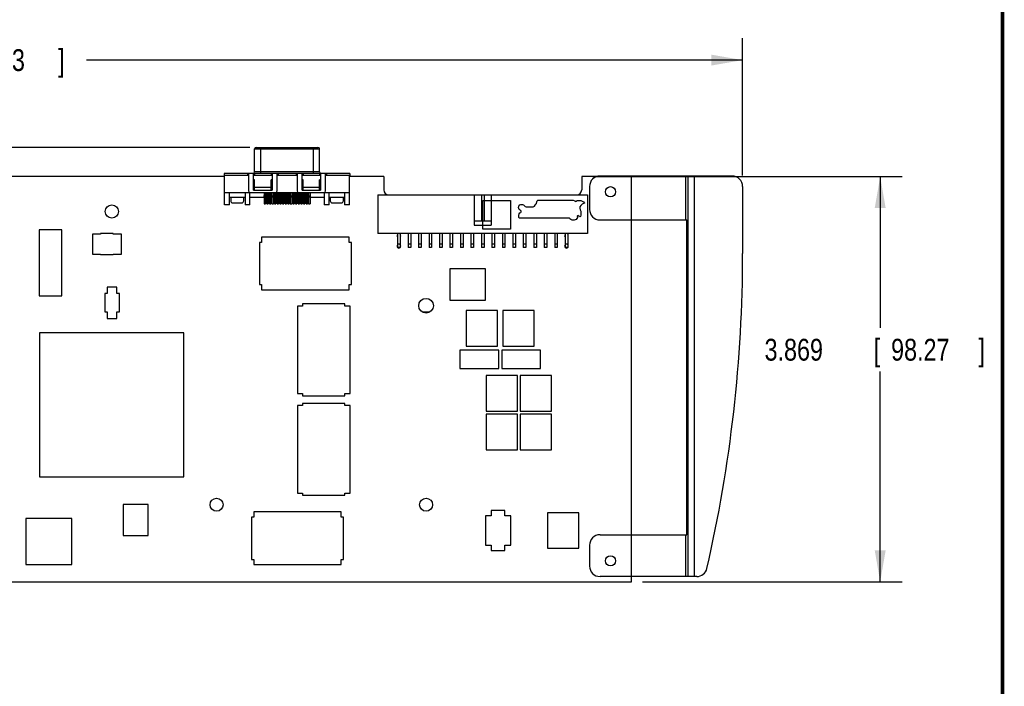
# Model space of a CAD drawing. Header units: inches. Extents: x 0.2 to 16.8, y 0.1 to 10.8.
# Tile 20 of 24: x 11.1 to 16.8, y 2.7 to 6.6. Entities that reach past the tile are written whole.
import ezdxf

# ---------------------------------------------------------------- set-up
doc = ezdxf.new("R2010")
doc.units = ezdxf.units.IN
doc.header["$LTSCALE"] = 0.935
doc.header["$MEASUREMENT"] = 0
doc.layers.get('0').update_dxf_attribs({"linetype": 'CONTINUOUS'})
doc.layers.add('DIMENSIONS', color=7, linetype='CONTINUOUS')
doc.styles.get("Standard").update_dxf_attribs({"font": 'txt', "width": 0.8})
doc.dimstyles.new('DIMSTYLE_1', dxfattribs={"dimtxt": 0.125, "dimasz": 0.18, "dimexe": 0.18, "dimexo": 0.0625, "dimgap": 0.09, "dimtad": 0, "dimtih": 1, "dimtoh": 1, "dimdec": 3, "dimlfac": 1.666667, "dimzin": 4, "dimdsep": 46, "dimtxsty": 'STANDARD', "dimblk": '_FILLED', "dimblk1": '_FILLED', "dimblk2": '_FILLED', "dimcen": 0.09, "dimadec": 0, "dimazin": 0, "dimtp": 0.001, "dimtm": 0.001, "dimtfac": 1, "dimtdec": 3, "dimtofl": 0, "dimtmove": 0, "dimatfit": 3, "dimldrblk": '_FILLED', "dimfxl": 1, "dimtolj": 1, "dimtzin": 4, "dimarcsym": 0})

# ---------------------------------------------------------------- blocks, each defined once
blk = doc.blocks.new('_FILLED')
at = {"color": 0, "linetype": 'BYBLOCK'}
blk.add_solid([(0, 0), (-1, 0.174), (-1, -0.174)], dxfattribs=at)
blk = doc.blocks.new('*D0')
at = {"layer": 'DIMENSIONS', "color": 2, "linetype": 'CONTINUOUS'}
for p, q in [((14.4014, 5.6681), (16.174, 5.6681)), ((16.049, 5.6681), (16.049, 4.8014)), ((16.049, 3.3467), (16.049, 4.5514)), ((14.6864, 3.3467), (16.174, 3.3467))]:
    blk.add_line(p, q, dxfattribs=at)
at = {"layer": 'DIMENSIONS', "color": 2, "linetype": 'CONTINUOUS', "xscale": 0.18, "yscale": 0.18, "zscale": 0.18}
for p, rotation in [((16.049, 5.6681), 90), ((16.049, 3.3467), 270)]:
    blk.add_blockref('_FILLED', p, dxfattribs=dict(at, rotation=rotation))
at = {"layer": 'DIMENSIONS', "color": 2, "linetype": 'CONTINUOUS', "width": 0.8}
for s, p in [('3.869', (15.3865, 4.6139)), ('[', (16.0115, 4.6139)), ('98.27', (16.1115, 4.6139)), (']', (16.6115, 4.6139))]:
    blk.add_text(s, height=0.125, dxfattribs=at).set_placement(p)
blk = doc.blocks.new('*D2')
at = {"layer": 'DIMENSIONS', "color": 2, "linetype": 'CONTINUOUS'}
for p, q in [((6.3863, 6.2247), (6.1457, 6.2247)), ((6.3863, 5.836), (6.3863, 6.2247)), ((12.4381, 5.836), (6.2613, 5.836)), ((7.1688, 3.1721), (6.2613, 3.1721)), ((6.3863, 3.1721), (6.3863, 2.8121))]:
    blk.add_line(p, q, dxfattribs=at)
at = {"layer": 'DIMENSIONS', "color": 2, "linetype": 'CONTINUOUS', "xscale": 0.18, "yscale": 0.18, "zscale": 0.18}
for p, rotation in [((6.3863, 5.836), 270), ((6.3863, 3.1721), 90)]:
    blk.add_blockref('_FILLED', p, dxfattribs=dict(at, rotation=rotation))
at = {"layer": 'DIMENSIONS', "color": 2, "linetype": 'CONTINUOUS', "width": 0.8}
for s, p in [('4.440', (4.6582, 6.1622)), ('[', (5.2832, 6.1622)), ('112.77', (5.3832, 6.1622)), (']', (5.9832, 6.1622))]:
    blk.add_text(s, height=0.125, dxfattribs=at).set_placement(p)
blk = doc.blocks.new('*D18')
at = {"layer": 'DIMENSIONS', "color": 2, "linetype": 'CONTINUOUS'}
for p, q in [((6.8863, 5.3964), (6.8863, 6.461)), ((15.2611, 5.6742), (15.2611, 6.461)), ((6.8863, 6.336), (9.8529, 6.336)), ((15.2611, 6.336), (11.5029, 6.336))]:
    blk.add_line(p, q, dxfattribs=at)
at = {"layer": 'DIMENSIONS', "color": 2, "linetype": 'CONTINUOUS', "xscale": 0.18, "yscale": 0.18, "zscale": 0.18, "rotation": 180}
blk.add_blockref('_FILLED', (6.8863, 6.336), dxfattribs=at)
at = {"layer": 'DIMENSIONS', "color": 2, "linetype": 'CONTINUOUS', "xscale": 0.18, "yscale": 0.18, "zscale": 0.18}
blk.add_blockref('_FILLED', (15.2611, 6.336), dxfattribs=at)
at = {"layer": 'DIMENSIONS', "color": 2, "linetype": 'CONTINUOUS', "width": 0.8}
for s, p in [('13.958', (9.9154, 6.2735)), ('[', (10.6404, 6.2735)), ('354.53', (10.7404, 6.2735)), (']', (11.3404, 6.2735))]:
    blk.add_text(s, height=0.125, dxfattribs=at).set_placement(p)

msp = doc.modelspace()

# ---------------------------------------------------------------- linework, layer by layer
at = {"color": 7, "linetype": 'CONTINUOUS'}
for p, q in [((12.46512, 5.69547), (12.46512, 5.82658)), ((12.46512, 5.82658), (12.83717, 5.82658)), ((12.47457, 5.83603), (12.82772, 5.83603)), ((12.50055, 5.68603), (12.50055, 5.83603)), ((12.80173, 5.68603), (12.80173, 5.83603)), ((12.83717, 5.69547), (12.83717, 5.82658)), ((12.29351, 5.66807), (7.57214, 5.66807)), ((12.29114, 5.68603), (12.29114, 5.67421)), ((13.01114, 5.68603), (12.29114, 5.68603)), ((12.43087, 5.67421), (12.29114, 5.67421)), ((12.29351, 5.50603), (12.29351, 5.67421)), ((12.42496, 5.68603), (12.42496, 5.67421)), ((12.43087, 5.68603), (12.43087, 5.58634)), ((12.45921, 5.59106), (12.45921, 5.68603)), ((12.56551, 5.67421), (12.45921, 5.67421)), ((12.46512, 5.65012), (12.45921, 5.65012)), ((12.83717, 5.69547), (12.46512, 5.69547)), ((12.46512, 5.68603), (12.46512, 5.67421)), ((12.46512, 5.59106), (12.46512, 5.65012)), ((12.55961, 5.68603), (12.55961, 5.67421)), ((12.55961, 5.59106), (12.55961, 5.65012)), ((12.56551, 5.65012), (12.55961, 5.65012)), ((12.56551, 5.68603), (12.56551, 5.59106)), ((12.59386, 5.58634), (12.59386, 5.68603)), ((12.70843, 5.67421), (12.59386, 5.67421)), ((12.59977, 5.68603), (12.59977, 5.67421)), ((12.70252, 5.68603), (12.70252, 5.67421)), ((12.70843, 5.68603), (12.70843, 5.58634)), ((12.73677, 5.59106), (12.73677, 5.68603)), ((12.84307, 5.67421), (12.73677, 5.67421)), ((12.74268, 5.65012), (12.73677, 5.65012)), ((12.74268, 5.68603), (12.74268, 5.67421)), ((12.74268, 5.59106), (12.74268, 5.65012)), ((12.83717, 5.68603), (12.83717, 5.67421)), ((12.84307, 5.65012), (12.83717, 5.65012)), ((12.83717, 5.59106), (12.83717, 5.65012)), ((12.84307, 5.68603), (12.84307, 5.59106)), ((12.87142, 5.58634), (12.87142, 5.68603)), ((13.01114, 5.67421), (12.87142, 5.67421)), ((12.87732, 5.68603), (12.87732, 5.67421)), ((13.00878, 5.50603), (13.00878, 5.67421)), ((13.20494, 5.66807), (13.00878, 5.66807)), ((13.01114, 5.68603), (13.01114, 5.67421)), ((13.20494, 5.66807), (13.20494, 5.59187)), ((14.42466, 5.66807), (14.33894, 5.66807)), ((14.33894, 5.66807), (14.33894, 5.59187)), ((15.20114, 5.67167), (14.44394, 5.67167)), ((14.62394, 3.34667), (14.62394, 5.67167)), ((14.93377, 5.67167), (14.93377, 5.42027)), ((14.94619, 5.67167), (14.94619, 3.37667)), ((14.98339, 5.67167), (14.98339, 3.37667)), ((12.45921, 5.59106), (12.56551, 5.59106)), ((12.55961, 5.60524), (12.46512, 5.60524)), ((12.73677, 5.59106), (12.84307, 5.59106)), ((12.83717, 5.60524), (12.74268, 5.60524)), ((14.38394, 5.61167), (14.38394, 5.48027)), ((15.26114, 5.61167), (15.26114, 5.22767)), ((12.29351, 5.57689), (12.439, 5.57689)), ((12.32185, 5.50603), (12.32185, 5.57689)), ((12.41043, 5.54854), (12.32185, 5.54854)), ((12.32823, 5.54854), (12.32823, 5.52988)), ((12.40335, 5.52988), (12.40335, 5.54854)), ((12.41043, 5.57689), (12.41043, 5.50603)), ((12.43878, 5.50603), (12.43878, 5.57689)), ((12.51957, 5.54854), (12.43878, 5.54854)), ((12.44032, 5.57689), (12.86197, 5.57689)), ((12.51957, 5.54854), (12.51969, 5.56036)), ((12.5198, 5.57689), (12.5198, 5.51217)), ((12.5198, 5.55563), (12.5276, 5.55563)), ((12.5276, 5.57689), (12.5276, 5.51217)), ((12.52784, 5.54854), (12.52772, 5.56036)), ((12.53457, 5.54854), (12.52784, 5.54854)), ((12.53457, 5.54854), (12.53469, 5.56036)), ((12.5348, 5.57689), (12.5348, 5.51217)), ((12.5348, 5.55563), (12.5426, 5.55563)), ((12.5426, 5.57689), (12.5426, 5.51217)), ((12.54284, 5.54854), (12.54272, 5.56036)), ((12.54957, 5.54854), (12.54284, 5.54854)), ((12.54957, 5.54854), (12.54969, 5.56036)), ((12.5498, 5.57689), (12.5498, 5.51217)), ((12.5498, 5.55563), (12.5576, 5.55563)), ((12.5576, 5.57689), (12.5576, 5.51217)), ((12.55784, 5.54854), (12.55772, 5.56036)), ((12.56457, 5.54854), (12.55784, 5.54854)), ((12.56457, 5.54854), (12.56469, 5.56036)), ((12.5648, 5.57689), (12.5648, 5.51217)), ((12.5648, 5.55563), (12.5726, 5.55563)), ((12.5726, 5.57689), (12.5726, 5.51217)), ((12.57284, 5.54854), (12.57272, 5.56036)), ((12.57957, 5.54854), (12.57284, 5.54854)), ((12.57957, 5.54854), (12.57969, 5.56036)), ((12.5798, 5.57689), (12.5798, 5.51217)), ((12.5798, 5.55563), (12.5876, 5.55563)), ((12.5876, 5.57689), (12.5876, 5.51217)), ((12.58784, 5.54854), (12.58772, 5.56036)), ((12.59457, 5.54854), (12.58784, 5.54854)), ((12.59457, 5.54854), (12.59469, 5.56036)), ((12.5948, 5.57689), (12.5948, 5.51217)), ((12.5948, 5.55563), (12.6026, 5.55563)), ((12.6026, 5.57689), (12.6026, 5.51217)), ((12.60284, 5.54854), (12.60272, 5.56036)), ((12.60957, 5.54854), (12.60284, 5.54854)), ((12.60957, 5.54854), (12.60969, 5.56036)), ((12.6098, 5.57689), (12.6098, 5.51217)), ((12.6098, 5.55563), (12.6176, 5.55563)), ((12.6176, 5.57689), (12.6176, 5.51217)), ((12.61784, 5.54854), (12.61772, 5.56036)), ((12.62457, 5.54854), (12.61784, 5.54854)), ((12.62457, 5.54854), (12.62469, 5.56036)), ((12.6248, 5.57689), (12.6248, 5.51217)), ((12.6248, 5.55563), (12.6326, 5.55563)), ((12.6326, 5.57689), (12.6326, 5.51217)), ((12.63284, 5.54854), (12.63272, 5.56036)), ((12.63957, 5.54854), (12.63284, 5.54854)), ((12.63957, 5.54854), (12.63969, 5.56036)), ((12.6398, 5.57689), (12.6398, 5.51217)), ((12.6398, 5.55563), (12.6476, 5.55563)), ((12.6476, 5.57689), (12.6476, 5.51217)), ((12.64784, 5.54854), (12.64772, 5.56036)), ((12.65457, 5.54854), (12.64784, 5.54854)), ((12.65457, 5.54854), (12.65469, 5.56036)), ((12.6548, 5.57689), (12.6548, 5.51217)), ((12.6548, 5.55563), (12.6626, 5.55563)), ((12.6626, 5.57689), (12.6626, 5.51217)), ((12.66284, 5.54854), (12.66272, 5.56036)), ((12.66957, 5.54854), (12.66284, 5.54854)), ((12.66957, 5.54854), (12.66969, 5.56036)), ((12.6698, 5.57689), (12.6698, 5.51217)), ((12.6698, 5.55563), (12.6776, 5.55563)), ((12.6776, 5.57689), (12.6776, 5.51217)), ((12.67784, 5.54854), (12.67772, 5.56036)), ((12.68457, 5.54854), (12.67784, 5.54854)), ((12.68457, 5.54854), (12.68469, 5.56036)), ((12.6848, 5.57689), (12.6848, 5.51217)), ((12.6848, 5.55563), (12.6926, 5.55563)), ((12.6926, 5.57689), (12.6926, 5.51217)), ((12.69284, 5.54854), (12.69272, 5.56036)), ((12.69957, 5.54854), (12.69284, 5.54854)), ((12.69957, 5.54854), (12.69969, 5.56036)), ((12.6998, 5.57689), (12.6998, 5.51217)), ((12.6998, 5.55563), (12.7076, 5.55563)), ((12.7076, 5.57689), (12.7076, 5.51217)), ((12.70784, 5.54854), (12.70772, 5.56036)), ((12.71457, 5.54854), (12.70784, 5.54854)), ((12.71457, 5.54854), (12.71469, 5.56036)), ((12.7148, 5.57689), (12.7148, 5.51217)), ((12.7148, 5.55563), (12.7226, 5.55563)), ((12.7226, 5.57689), (12.7226, 5.51217)), ((12.72284, 5.54854), (12.72272, 5.56036)), ((12.72957, 5.54854), (12.72284, 5.54854)), ((12.72957, 5.54854), (12.72969, 5.56036)), ((12.7298, 5.57689), (12.7298, 5.51217)), ((12.7298, 5.55563), (12.7376, 5.55563)), ((12.7376, 5.57689), (12.7376, 5.51217)), ((12.73784, 5.54854), (12.73772, 5.56036)), ((12.74457, 5.54854), (12.73784, 5.54854)), ((12.74457, 5.54854), (12.74469, 5.56036)), ((12.7448, 5.57689), (12.7448, 5.51217)), ((12.7448, 5.55563), (12.7526, 5.55563)), ((12.7526, 5.57689), (12.7526, 5.51217)), ((12.75284, 5.54854), (12.75272, 5.56036)), ((12.75957, 5.54854), (12.75284, 5.54854)), ((12.75957, 5.54854), (12.75969, 5.56036)), ((12.7598, 5.57689), (12.7598, 5.51217)), ((12.7598, 5.55563), (12.7676, 5.55563)), ((12.7676, 5.57689), (12.7676, 5.51217)), ((12.76784, 5.54854), (12.76772, 5.56036)), ((12.77457, 5.54854), (12.76784, 5.54854)), ((12.77457, 5.54854), (12.77469, 5.56036)), ((12.7748, 5.57689), (12.7748, 5.51217)), ((12.7748, 5.55563), (12.7826, 5.55563)), ((12.7826, 5.57689), (12.7826, 5.51217)), ((12.78284, 5.54854), (12.78272, 5.56036)), ((12.86351, 5.54854), (12.78284, 5.54854)), ((12.86328, 5.57689), (13.00878, 5.57689)), ((12.86351, 5.57689), (12.86351, 5.50603)), ((12.89185, 5.50603), (12.89185, 5.57689)), ((12.98043, 5.54854), (12.89185, 5.54854)), ((12.89894, 5.54854), (12.89894, 5.52988)), ((12.97406, 5.52988), (12.97406, 5.54854)), ((12.98043, 5.57689), (12.98043, 5.50603)), ((13.17194, 5.56367), (14.37194, 5.56367)), ((13.17194, 5.56367), (13.17194, 5.34167)), ((13.72394, 5.56367), (13.72394, 5.38967)), ((13.76444, 5.56367), (13.76444, 5.41367)), ((13.77944, 5.56367), (13.77944, 5.41367)), ((13.81994, 5.56367), (13.81994, 5.38967)), ((14.37194, 5.56367), (14.37194, 5.34167)), ((12.32185, 5.50603), (12.29351, 5.50603)), ((12.34004, 5.51807), (12.39154, 5.51807)), ((12.43878, 5.50603), (12.41043, 5.50603)), ((12.5198, 5.51217), (12.5276, 5.51217)), ((12.5348, 5.51217), (12.5426, 5.51217)), ((12.5498, 5.51217), (12.5576, 5.51217)), ((12.5648, 5.51217), (12.5726, 5.51217)), ((12.5798, 5.51217), (12.5876, 5.51217)), ((12.5948, 5.51217), (12.6026, 5.51217)), ((12.6098, 5.51217), (12.6176, 5.51217)), ((12.6248, 5.51217), (12.6326, 5.51217)), ((12.6398, 5.51217), (12.6476, 5.51217)), ((12.6548, 5.51217), (12.6626, 5.51217)), ((12.6698, 5.51217), (12.6776, 5.51217)), ((12.6848, 5.51217), (12.6926, 5.51217)), ((12.6998, 5.51217), (12.7076, 5.51217)), ((12.7148, 5.51217), (12.7226, 5.51217)), ((12.7298, 5.51217), (12.7376, 5.51217)), ((12.7448, 5.51217), (12.7526, 5.51217)), ((12.7598, 5.51217), (12.7676, 5.51217)), ((12.7748, 5.51217), (12.7826, 5.51217)), ((12.89185, 5.50603), (12.86351, 5.50603)), ((12.91075, 5.51807), (12.96225, 5.51807)), ((13.00878, 5.50603), (12.98043, 5.50603)), ((14.44394, 5.42027), (14.94074, 5.42027)), ((14.94074, 3.61607), (14.94074, 5.42027)), ((11.23018, 5.36265), (11.23018, 4.9847)), ((11.36011, 5.36265), (11.23018, 5.36265)), ((11.36011, 4.9847), (11.36011, 5.36265)), ((13.81994, 5.41367), (13.72394, 5.41367)), ((13.72394, 5.38967), (13.81994, 5.38967)), ((11.53634, 5.33867), (11.53634, 5.22467)), ((11.58314, 5.33867), (11.53634, 5.33867)), ((11.58314, 5.34167), (11.58314, 5.33867)), ((11.65514, 5.34167), (11.58314, 5.34167)), ((11.65514, 5.33867), (11.65514, 5.34167)), ((11.70194, 5.33867), (11.65514, 5.33867)), ((11.70194, 5.22467), (11.70194, 5.33867)), ((13.00701, 5.32162), (12.50528, 5.32162)), ((12.50528, 5.32162), (12.50528, 5.29162)), ((13.00701, 5.29162), (13.00701, 5.32162)), ((14.37194, 5.34167), (13.17194, 5.34167)), ((13.28444, 5.34167), (13.28444, 5.26217)), ((13.29944, 5.34167), (13.29944, 5.26217)), ((13.34444, 5.34167), (13.34444, 5.26217)), ((13.35944, 5.34167), (13.35944, 5.26217)), ((13.40444, 5.34167), (13.40444, 5.26217)), ((13.41944, 5.34167), (13.41944, 5.26217)), ((13.46444, 5.34167), (13.46444, 5.26217)), ((13.47944, 5.34167), (13.47944, 5.26217)), ((13.52444, 5.34167), (13.52444, 5.26217)), ((13.53944, 5.34167), (13.53944, 5.26217)), ((13.58444, 5.34167), (13.58444, 5.26217)), ((13.59944, 5.34167), (13.59944, 5.26217)), ((13.64444, 5.34167), (13.64444, 5.26217)), ((13.65944, 5.34167), (13.65944, 5.26217)), ((13.70444, 5.34167), (13.70444, 5.26217)), ((13.71944, 5.34167), (13.71944, 5.26217)), ((13.76444, 5.34167), (13.76444, 5.26217)), ((13.77944, 5.34167), (13.77944, 5.26217)), ((13.82444, 5.34167), (13.82444, 5.26217)), ((13.83944, 5.34167), (13.83944, 5.26217)), ((13.88444, 5.34167), (13.88444, 5.26217)), ((13.89944, 5.34167), (13.89944, 5.26217)), ((13.94444, 5.34167), (13.94444, 5.26217)), ((13.95944, 5.34167), (13.95944, 5.26217)), ((14.00444, 5.34167), (14.00444, 5.26217)), ((14.01944, 5.34167), (14.01944, 5.26217)), ((14.06444, 5.34167), (14.06444, 5.26217)), ((14.07944, 5.34167), (14.07944, 5.26217)), ((14.12444, 5.34167), (14.12444, 5.26217)), ((14.13944, 5.34167), (14.13944, 5.26217)), ((14.18444, 5.34167), (14.18444, 5.26217)), ((14.19944, 5.34167), (14.19944, 5.26217)), ((14.24444, 5.34167), (14.24444, 5.26217)), ((14.25944, 5.34167), (14.25944, 5.26217)), ((12.50528, 5.29162), (12.49276, 5.29162)), ((12.49276, 5.29162), (12.49276, 5.04973)), ((13.01953, 5.29162), (13.00701, 5.29162)), ((13.01953, 5.04973), (13.01953, 5.29162)), ((13.29944, 5.28167), (13.28444, 5.28167)), ((13.29944, 5.26217), (13.28444, 5.26217)), ((13.35944, 5.28167), (13.34444, 5.28167)), ((13.35944, 5.26217), (13.34444, 5.26217)), ((13.41944, 5.28167), (13.40444, 5.28167)), ((13.41944, 5.26217), (13.40444, 5.26217)), ((13.47944, 5.28167), (13.46444, 5.28167)), ((13.47944, 5.26217), (13.46444, 5.26217)), ((13.53944, 5.28167), (13.52444, 5.28167)), ((13.53944, 5.26217), (13.52444, 5.26217)), ((13.59944, 5.28167), (13.58444, 5.28167)), ((13.59944, 5.26217), (13.58444, 5.26217)), ((13.65944, 5.28167), (13.64444, 5.28167)), ((13.65944, 5.26217), (13.64444, 5.26217)), ((13.71944, 5.28167), (13.70444, 5.28167)), ((13.71944, 5.26217), (13.70444, 5.26217)), ((13.77944, 5.28167), (13.76444, 5.28167)), ((13.77944, 5.26217), (13.76444, 5.26217)), ((13.83944, 5.28167), (13.82444, 5.28167)), ((13.83944, 5.26217), (13.82444, 5.26217)), ((13.89944, 5.28167), (13.88444, 5.28167)), ((13.89944, 5.26217), (13.88444, 5.26217)), ((13.95944, 5.28167), (13.94444, 5.28167)), ((13.95944, 5.26217), (13.94444, 5.26217)), ((14.01944, 5.28167), (14.00444, 5.28167)), ((14.01944, 5.26217), (14.00444, 5.26217)), ((14.07944, 5.28167), (14.06444, 5.28167)), ((14.07944, 5.26217), (14.06444, 5.26217)), ((14.13944, 5.28167), (14.12444, 5.28167)), ((14.13944, 5.26217), (14.12444, 5.26217)), ((14.19944, 5.28167), (14.18444, 5.28167)), ((14.19944, 5.26217), (14.18444, 5.26217)), ((14.25944, 5.28167), (14.24444, 5.28167)), ((14.25944, 5.26217), (14.24444, 5.26217)), ((11.53634, 5.22467), (11.58314, 5.22467)), ((11.58314, 5.22467), (11.58314, 5.22167)), ((11.58314, 5.22167), (11.65514, 5.22167)), ((11.65514, 5.22167), (11.65514, 5.22467)), ((11.65514, 5.22467), (11.70194, 5.22467)), ((13.78772, 5.14044), (13.58457, 5.14044)), ((13.58457, 5.14044), (13.58457, 4.96091)), ((13.78772, 4.96091), (13.78772, 5.14044)), ((11.62154, 5.03567), (11.62154, 4.99787)), ((11.67674, 5.03567), (11.62154, 5.03567)), ((11.67674, 4.99787), (11.67674, 5.03567)), ((12.49276, 5.04973), (12.50528, 5.04973)), ((12.50528, 5.04973), (12.50528, 5.01973)), ((13.00701, 5.04973), (13.01953, 5.04973)), ((13.00701, 5.01973), (13.00701, 5.04973)), ((11.23018, 4.9847), (11.36011, 4.9847)), ((11.60774, 4.99787), (11.60774, 4.89347)), ((11.62154, 4.99787), (11.60774, 4.99787)), ((11.69114, 4.99787), (11.67674, 4.99787)), ((11.69114, 4.89407), (11.69114, 4.99787)), ((12.50528, 5.01973), (13.00701, 5.01973)), ((12.7402, 4.92654), (12.7102, 4.92654)), ((12.7102, 4.92654), (12.7102, 4.42481)), ((12.98209, 4.93906), (12.7402, 4.93906)), ((12.7402, 4.93906), (12.7402, 4.92654)), ((12.98209, 4.92654), (12.98209, 4.93906)), ((13.01209, 4.92654), (12.98209, 4.92654)), ((13.01209, 4.42481), (13.01209, 4.92654)), ((13.58457, 4.96091), (13.78772, 4.96091)), ((11.60774, 4.89347), (11.62154, 4.89347)), ((11.62154, 4.89347), (11.62154, 4.85567)), ((11.62154, 4.85567), (11.67674, 4.85567)), ((11.67674, 4.85567), (11.67674, 4.89407)), ((11.67674, 4.89407), (11.69114, 4.89407)), ((13.4675, 4.89137), (13.42718, 4.89137)), ((13.85691, 4.90025), (13.67738, 4.90025)), ((13.67738, 4.90025), (13.67738, 4.6971)), ((13.85691, 4.6971), (13.85691, 4.90025)), ((14.06691, 4.90025), (13.88738, 4.90025)), ((13.88738, 4.90025), (13.88738, 4.6971)), ((14.06691, 4.6971), (14.06691, 4.90025)), ((11.23276, 4.77406), (11.23276, 3.94729)), ((12.05953, 4.77406), (11.23276, 4.77406)), ((12.05953, 3.94729), (12.05953, 4.77406)), ((13.67738, 4.6971), (13.85691, 4.6971)), ((13.88738, 4.6971), (14.06691, 4.6971)), ((13.86344, 4.67417), (13.64084, 4.67417)), ((13.64084, 4.67417), (13.64084, 4.56917)), ((13.86344, 4.56917), (13.86344, 4.67417)), ((14.10344, 4.67417), (13.88084, 4.67417)), ((13.88084, 4.67417), (13.88084, 4.56917)), ((14.10344, 4.56917), (14.10344, 4.67417)), ((13.64084, 4.56917), (13.86344, 4.56917)), ((13.88084, 4.56917), (14.10344, 4.56917)), ((13.97091, 4.52825), (13.79138, 4.52825)), ((13.79138, 4.52825), (13.79138, 4.3251)), ((13.97091, 4.3251), (13.97091, 4.52825)), ((14.16591, 4.52825), (13.98638, 4.52825)), ((13.98638, 4.52825), (13.98638, 4.3251)), ((14.16591, 4.3251), (14.16591, 4.52825)), ((12.7102, 4.42481), (12.7402, 4.42481)), ((12.7402, 4.42481), (12.7402, 4.41229)), ((12.7402, 4.41229), (12.98209, 4.41229)), ((12.98209, 4.42481), (13.01209, 4.42481)), ((12.98209, 4.41229), (12.98209, 4.42481)), ((12.7402, 4.35654), (12.7102, 4.35654)), ((12.7102, 4.35654), (12.7102, 3.85481)), ((12.98209, 4.36906), (12.7402, 4.36906)), ((12.7402, 4.36906), (12.7402, 4.35654)), ((12.98209, 4.35654), (12.98209, 4.36906)), ((13.01209, 4.35654), (12.98209, 4.35654)), ((13.01209, 3.85481), (13.01209, 4.35654)), ((13.79138, 4.3251), (13.97091, 4.3251)), ((13.97091, 4.30625), (13.79138, 4.30625)), ((13.79138, 4.30625), (13.79138, 4.1031)), ((13.97091, 4.1031), (13.97091, 4.30625)), ((13.98638, 4.3251), (14.16591, 4.3251)), ((14.16591, 4.30625), (13.98638, 4.30625)), ((13.98638, 4.30625), (13.98638, 4.1031)), ((14.16591, 4.1031), (14.16591, 4.30625)), ((13.79138, 4.1031), (13.97091, 4.1031)), ((13.98638, 4.1031), (14.16591, 4.1031)), ((11.23276, 3.94729), (12.05953, 3.94729)), ((12.7102, 3.85481), (12.7402, 3.85481)), ((12.7402, 3.85481), (12.7402, 3.84229)), ((12.7402, 3.84229), (12.98209, 3.84229)), ((12.98209, 3.85481), (13.01209, 3.85481)), ((12.98209, 3.84229), (12.98209, 3.85481)), ((11.85614, 3.78917), (11.71214, 3.78917)), ((11.71214, 3.78917), (11.71214, 3.61217)), ((11.85614, 3.61217), (11.85614, 3.78917)), ((12.96201, 3.74662), (12.46028, 3.74662)), ((12.46028, 3.74662), (12.46028, 3.71662)), ((12.96201, 3.71662), (12.96201, 3.74662)), ((13.82114, 3.72467), (13.78814, 3.72467)), ((13.78814, 3.72467), (13.78814, 3.55667)), ((13.89914, 3.75467), (13.82114, 3.75467)), ((13.82114, 3.75467), (13.82114, 3.72467)), ((13.89914, 3.72467), (13.89914, 3.75467)), ((13.93214, 3.72467), (13.89914, 3.72467)), ((13.93214, 3.55667), (13.93214, 3.72467)), ((14.32191, 3.74225), (14.14238, 3.74225)), ((14.14238, 3.74225), (14.14238, 3.5391)), ((14.32191, 3.5391), (14.32191, 3.74225)), ((11.41814, 3.70967), (11.15414, 3.70967)), ((11.15414, 3.70967), (11.15414, 3.44567)), ((11.41814, 3.44567), (11.41814, 3.70967)), ((12.46028, 3.71662), (12.44776, 3.71662)), ((12.44776, 3.71662), (12.44776, 3.47473)), ((12.97453, 3.71662), (12.96201, 3.71662)), ((12.97453, 3.47473), (12.97453, 3.71662)), ((11.71214, 3.61217), (11.85614, 3.61217)), ((14.44394, 3.61607), (14.94074, 3.61607)), ((14.93377, 3.61607), (14.93377, 3.37667)), ((13.78814, 3.55667), (13.82114, 3.55667)), ((13.82114, 3.55667), (13.82114, 3.52667)), ((13.89914, 3.55667), (13.93214, 3.55667)), ((13.89914, 3.52667), (13.89914, 3.55667)), ((14.38394, 3.55607), (14.38394, 3.43667)), ((13.82114, 3.52667), (13.89914, 3.52667)), ((14.14238, 3.5391), (14.32191, 3.5391)), ((11.15414, 3.44567), (11.41814, 3.44567)), ((12.44776, 3.47473), (12.46028, 3.47473)), ((12.46028, 3.47473), (12.46028, 3.44473)), ((12.46028, 3.44473), (12.96201, 3.44473)), ((12.96201, 3.47473), (12.97453, 3.47473)), ((12.96201, 3.44473), (12.96201, 3.47473)), ((10.11494, 3.34667), (14.62394, 3.34667)), ((14.99803, 3.37667), (14.44394, 3.37667))]:
    msp.add_line(p, q, dxfattribs=at)
at = {"color": 6, "linetype": 'CONTINUOUS'}
for p, q in [((13.77264, 5.53204), (13.9321, 5.53204)), ((13.77264, 5.3675), (13.77264, 5.53204)), ((13.9321, 5.53204), (13.9321, 5.3675)), ((14.08124, 5.52345), (14.08322, 5.53018)), ((14.08322, 5.53018), (14.08837, 5.53296)), ((14.08837, 5.53296), (14.29014, 5.53296)), ((14.29014, 5.53296), (14.29886, 5.52899)), ((14.29886, 5.52899), (14.30243, 5.52543)), ((14.30243, 5.52543), (14.30639, 5.52781)), ((14.30639, 5.52781), (14.31313, 5.53137)), ((14.31313, 5.53137), (14.32344, 5.53177)), ((14.32344, 5.53177), (14.33414, 5.53058)), ((14.33414, 5.53058), (14.34881, 5.52463)), ((13.97698, 5.49094), (13.97896, 5.49847)), ((13.98134, 5.47944), (13.97698, 5.49094)), ((13.97896, 5.49847), (13.98451, 5.506)), ((13.9857, 5.47667), (13.98134, 5.47944)), ((13.98451, 5.506), (13.99006, 5.50759)), ((13.98808, 5.47469), (13.9857, 5.47667)), ((13.99165, 5.47152), (13.98808, 5.47469)), ((13.99006, 5.50759), (13.99918, 5.50838)), ((13.99244, 5.46716), (13.99165, 5.47152)), ((13.99918, 5.50838), (14.00473, 5.506)), ((14.00473, 5.506), (14.00909, 5.50323)), ((14.00909, 5.50323), (14.01068, 5.50085)), ((14.01068, 5.50085), (14.01464, 5.49689)), ((14.01464, 5.49689), (14.02098, 5.4957)), ((14.02098, 5.4957), (14.03208, 5.4949)), ((14.03208, 5.4949), (14.06181, 5.4953)), ((14.06181, 5.4953), (14.06934, 5.49808)), ((14.06934, 5.49808), (14.07172, 5.50521)), ((14.07172, 5.50521), (14.07529, 5.51116)), ((14.07529, 5.51116), (14.07846, 5.51195)), ((14.07846, 5.51195), (14.07965, 5.51472)), ((14.07965, 5.51472), (14.08124, 5.52345)), ((14.33374, 5.50283), (14.32859, 5.49609)), ((14.32859, 5.49609), (14.32859, 5.48698)), ((14.32859, 5.48698), (14.33057, 5.47865)), ((14.33057, 5.47865), (14.33335, 5.47033)), ((14.34167, 5.51036), (14.33374, 5.50283)), ((14.35, 5.51472), (14.34167, 5.51036)), ((14.34881, 5.52463), (14.35119, 5.52305)), ((14.35475, 5.51671), (14.35, 5.51472)), ((14.35119, 5.52305), (14.35396, 5.52146)), ((14.35396, 5.52146), (14.35475, 5.51671)), ((13.97896, 5.44456), (13.98134, 5.45526)), ((13.97896, 5.43663), (13.97896, 5.44456)), ((13.98174, 5.43029), (13.97896, 5.43663)), ((13.98134, 5.45526), (13.98412, 5.46002)), ((14.26873, 5.43029), (13.98174, 5.43029)), ((13.98412, 5.46002), (13.99086, 5.462)), ((13.99086, 5.462), (13.99244, 5.46716)), ((14.27151, 5.42712), (14.26873, 5.43029)), ((14.27745, 5.42197), (14.27151, 5.42712)), ((14.28459, 5.41919), (14.27745, 5.42197)), ((14.29609, 5.41879), (14.28459, 5.41919)), ((14.30164, 5.41998), (14.29609, 5.41879)), ((14.30758, 5.42316), (14.30164, 5.41998)), ((14.31432, 5.43346), (14.30758, 5.42316)), ((14.3163, 5.44535), (14.31392, 5.44179)), ((14.31392, 5.44179), (14.31432, 5.43346)), ((14.32383, 5.4406), (14.3163, 5.44535)), ((14.32819, 5.43782), (14.32383, 5.4406)), ((14.33216, 5.4402), (14.32819, 5.43782)), ((14.33374, 5.44734), (14.33216, 5.4402)), ((14.33335, 5.47033), (14.33454, 5.45725)), ((14.33454, 5.45725), (14.33374, 5.44734)), ((13.9321, 5.3675), (13.77264, 5.3675))]:
    msp.add_line(p, q, dxfattribs=at)
at = {"color": 7, "linetype": 'CONTINUOUS', "const_width": 0.02}
msp.add_lwpolyline([(16.75, 0.25859), (16.75, 10.75859)], dxfattribs=at)
at = {"color": 7, "linetype": 'CONTINUOUS'}
for centre, radius in [((14.50394, 5.58167), 0.0294), ((11.64734, 5.46827), 0.0375), ((13.44734, 4.92827), 0.04205), ((12.24734, 3.78827), 0.0375), ((13.44734, 3.78827), 0.0375), ((14.50394, 3.46667), 0.0294)]:
    msp.add_circle(centre, radius, dxfattribs=at)
for centre, radius, start, end in [((12.47457, 5.82658), 0.00945, 90, 180), ((12.82772, 5.82658), 0.00945, 0, 90), ((12.45567, 5.69547), 0.00945, 270, 360), ((12.84662, 5.69547), 0.00945, 180, 270), ((14.44394, 5.61167), 0.06, 90, 180), ((15.20114, 5.61167), 0.06, 0, 90), ((12.44032, 5.58634), 0.00945, 180, 270), ((12.58441, 5.58634), 0.00945, 270, 360), ((12.71788, 5.58634), 0.00945, 180, 270), ((12.86197, 5.58634), 0.00945, 270, 360), ((13.23314, 5.59187), 0.0282, 180, 270), ((14.31074, 5.59187), 0.0282, 270, 360), ((12.34004, 5.52988), 0.01181, 180, 270), ((12.39154, 5.52988), 0.01181, 270, 360), ((12.91075, 5.52988), 0.01181, 180, 270), ((12.96225, 5.52988), 0.01181, 270, 360), ((14.44394, 5.48027), 0.06, 180, 270), ((13.29194, 5.32967), 0.0105, 135.58469, 224.41531), ((13.29194, 5.32967), 0.0105, 315.58469, 44.41531), ((14.25194, 5.32967), 0.0105, 135.58469, 224.41531), ((14.25194, 5.32967), 0.0105, 315.58469, 44.41531), ((13.29194, 5.26967), 0.0105, 135.58469, 224.41531), ((13.29194, 5.26967), 0.0105, 225.58469, 314.41531), ((13.29194, 5.26967), 0.0105, 315.58469, 44.41531), ((14.25194, 5.26967), 0.0105, 135.58469, 224.41531), ((14.25194, 5.26967), 0.0105, 225.58469, 314.41531), ((14.25194, 5.26967), 0.0105, 315.58469, 44.41531), ((7.20314, 5.22767), 8.058, 347.059976, 360), ((14.44394, 3.55607), 0.06, 90, 180), ((14.44394, 3.43667), 0.06, 180, 270), ((14.99803, 3.43667), 0.06, 270, 347.05998)]:
    msp.add_arc(centre, radius, start, end, dxfattribs=at)

# ---------------------------------------------------------------- dimensions: what is measured, and where the dimension line sits
at = {"layer": 'DIMENSIONS', "color": 2, "linetype": 'CONTINUOUS'}
for base, p1, p2, angle, picture, middle in [((6.88634, 6.33603), (15.26114, 5.67417), (6.88634, 5.39637), 180, '*D18', (10.67794, 6.33603)), ((6.38634, 5.83603), (7.16884, 3.17207), (12.43805, 5.83603), 90, '*D2', (5.37068, 6.22467)), ((16.04901, 5.66807), (14.68644, 3.34667), (14.40144, 5.66807), 90, '*D0', (16.04901, 4.67639))]:
    dim = msp.add_linear_dim(base=base, p1=p1, p2=p2, angle=angle, dimstyle='DIMSTYLE_1', dxfattribs=at)
    dim.commit()
    dim.dimension.update_dxf_attribs({"geometry": picture, "text_midpoint": middle, "dimtype": 160})

doc.saveas('drawing.dxf')
